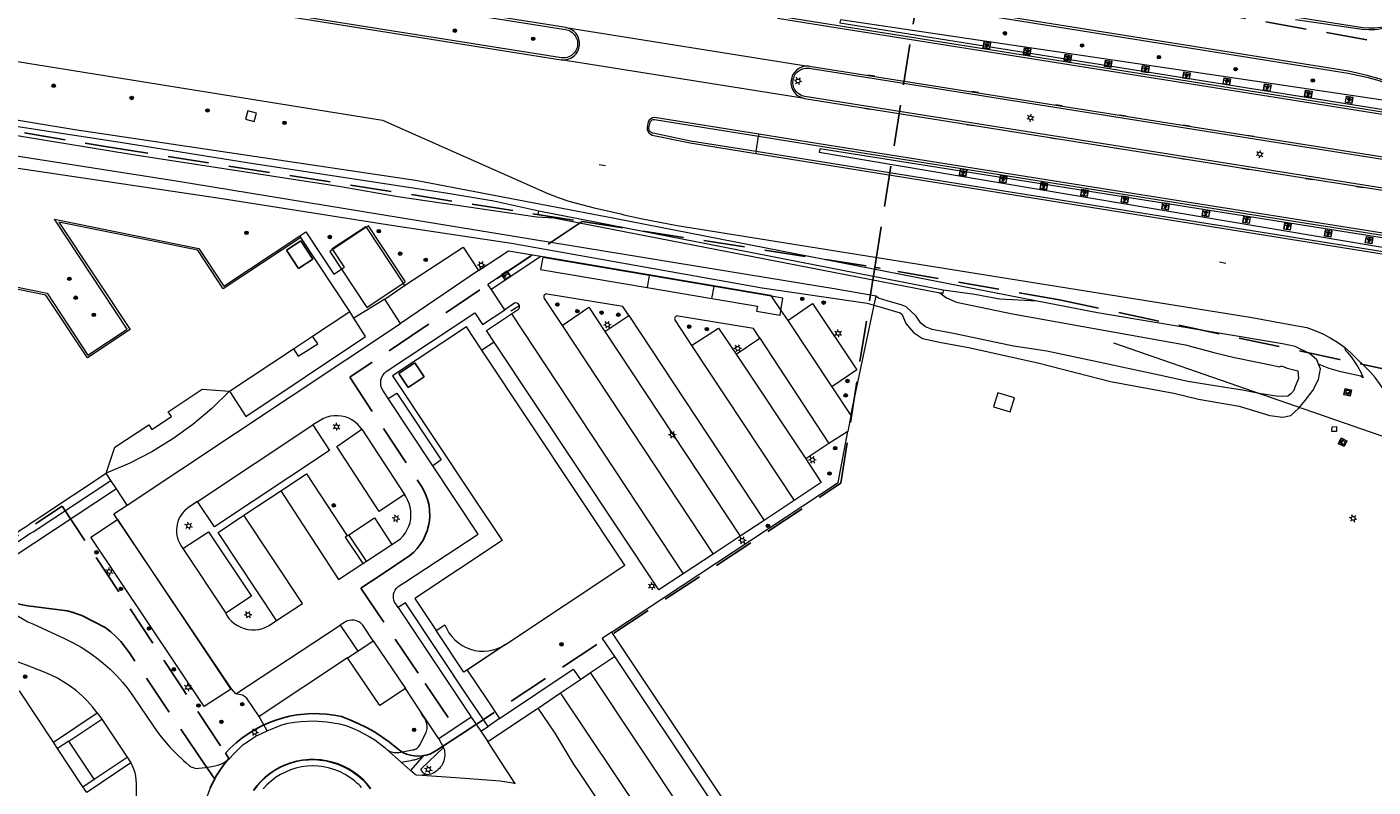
# Model space of a CAD drawing. Header units: metres. Extents: x 89872 to 94585, y 463299 to 469000.
# Tile 54 of 230: x 91299 to 91507, y 464412 to 464530. Entities that reach past the tile are written whole.
import ezdxf
from ezdxf.enums import TextEntityAlignment as Align

# ---------------------------------------------------------------- set-up
doc = ezdxf.new("R2010")
doc.units = ezdxf.units.M
doc.linetypes.add('HIDDEN', pattern=[9.525, 6.35, -3.175])
doc.layers.get('0').update_dxf_attribs({"linetype": 'CONTINUOUS'})
for name, color, linetype, lineweight in [('B-WE-BV-GELEIDECONSTRUCTIE-G', 251, 'CONTINUOUS', 13), ('B-WE-GK-BESCHOEIING-G', 251, 'CONTINUOUS', 13), ('B-WE-GR-BEPLANTING_CULTUUR-G', 251, 'CONTINUOUS', 13), ('B-WE-GR-BOOM-S', 251, 'CONTINUOUS', 13), ('B-WE-IE-MEUBILAIR_WEGMEUBILAIR_SLAGBOOM-S', 251, 'CONTINUOUS', 13), ('B-WE-IE-TERREINAFSCHEIDING-G', 251, 'CONTINUOUS', 13), ('B-WE-IE-TERREINAFSCHEIDING_KUNSTMATIG_HEKWERK-G', 251, 'CONTINUOUS', 13), ('B-WE-KL-ET_LS_OV_LICHTMAST-S', 251, 'CONTINUOUS', 13), ('B-WE-KL-ET_LS_SR_ARMATUUR-G', 251, 'CONTINUOUS', 13), ('B-WE-KW-KUNSTWERK_DUIKER-G', 251, 'CONTINUOUS', 13), ('B-WE-OG-TOPOGRAFIE_BEBOUWING-GV', 251, 'CONTINUOUS', 13), ('B-WE-OG-TOPOGRAFIE_BEBOUWING_LUIFEL-GV', 251, 'CONTINUOUS', 13), ('B-WE-OG-TOPOGRAFIE_HUISNUMMER-T25', 251, 'CONTINUOUS', 13), ('B-WE-OG-TOPOGRAFIE_STRAATNAAM-T18', 251, 'CONTINUOUS', 13), ('B-WE-OG-TOPOGRAFIE_WATER-GV', 251, 'CONTINUOUS', 13), ('B-WE-RI-HWA_GOOT_LIJNGOOT-G', 251, 'CONTINUOUS', 13), ('B-WE-VH-VERHARDING-GV', 251, 'CONTINUOUS', 13), ('B-WE-VW-MARKERING-G', 251, 'CONTINUOUS', 13), ('B_OVERBOUWLIJN_LIJN_1', 251, 'CONTINUOUS', 13), ('Percelen', 10, 'HIDDEN', 25), ('Q_VERKEERSREGELINSTALLATIEKAST', 251, 'CONTINUOUS', 13)]:
    doc.layers.add(name, color=color, linetype=linetype, lineweight=lineweight)
doc.styles.get("Standard").update_dxf_attribs({"font": 'isocp.shx'})

# ---------------------------------------------------------------- blocks, each defined once
blk = doc.blocks.new('Q_BOOM')
for radius in [0.27, 0.18, 0.09]:
    blk.add_circle((0, 0), radius)
blk = doc.blocks.new('Q_LICHTPUNT')
for points in [[(-0.5, 0.5), (0.5, 0.5), (0.5, -0.5), (-0.5, -0.5)], [(-0.46, 0.46), (0.46, 0.46), (0.46, -0.46), (-0.46, -0.46)], [(-0.12, 0.08), (-0.08, 0.05), (-0.26, -0.23), (-0.3, -0.2)], [(-0.03, 0.03), (0.02, 0.03), (0.02, -0.3), (-0.03, -0.3)], [(0.08, 0.05), (0.12, 0.08), (0.29, -0.21), (0.25, -0.24)]]:
    blk.add_lwpolyline(points, close=True)
blk.add_circle((0, 0.21), 0.103)
blk = doc.blocks.new('Q_SLAGBOOM')
blk.add_lwpolyline([(-0.5, 0.5), (0.5, 0.5), (0.5, -0.5), (-0.5, -0.5)], close=True)
blk.add_lwpolyline([(-0.44, 0.46), (0.44, 0.46, -0.414214), (0.46, 0.44), (0.46, -0.44, -0.414214), (0.44, -0.46), (-0.44, -0.46, -0.414214), (-0.46, -0.44), (-0.46, 0.44), (-0.46, 0.44), (-0.46, 0.45), (-0.46, 0.45), (-0.46, 0.45), (-0.46, 0.45), (-0.46, 0.45), (-0.46, 0.45), (-0.46, 0.46), (-0.46, 0.46), (-0.46, 0.46), (-0.45, 0.46), (-0.45, 0.46), (-0.45, 0.46), (-0.45, 0.46), (-0.45, 0.46), (-0.45, 0.46), (-0.44, 0.46), (-0.44, 0.46)], format="xyb")
for points in [[(-0.29, 0.04), (-0.38, 0.04), (-0.38, 0.1)], [(-0.38, 0.1), (-0.29, 0.1)], [(-0.29, 0.1), (-0.29, 0.2)], [(-0.29, 0.2), (-0.23, 0.2), (-0.23, 0.1)], [(-0.23, 0.04), (-0.23, -0.2), (-0.29, -0.2), (-0.29, 0.04)], [(-0.23, 0.1), (0.37, 0.1), (0.37, 0.04), (-0.23, 0.04)]]:
    blk.add_lwpolyline(points)
blk = doc.blocks.new('Q_LICHTMAST')
for points in [[(-0.26, 0.15), (-0.52, 0.3)], [(0, 0.3), (0, 0.6)], [(0.26, 0.15), (0.52, 0.3)], [(-0.26, -0.15), (-0.52, -0.3)], [(0, -0.3), (0, -0.6)], [(0.26, -0.15), (0.52, -0.3)]]:
    blk.add_lwpolyline(points)
blk.add_circle((0, 0), 0.3)
blk = doc.blocks.new('Q_VERKEERSREGELINSTALLATIEKAST')
for points in [[(-0.5, 0.5), (0.5, 0.5), (0.5, -0.5), (-0.5, -0.5)], [(-0.26, 0.26), (0.25, 0.26), (0.25, 0.19), (-0.26, 0.19)], [(-0.26, 0.11), (0.25, 0.11), (0.25, -0.33), (-0.26, -0.33)]]:
    blk.add_lwpolyline(points, close=True)
blk.add_lwpolyline([(-0.44, 0.46), (0.44, 0.46, -0.414214), (0.46, 0.44), (0.46, -0.44, -0.414214), (0.44, -0.46), (-0.44, -0.46, -0.414214), (-0.46, -0.44), (-0.46, 0.44), (-0.46, 0.44), (-0.46, 0.45), (-0.46, 0.45), (-0.46, 0.45), (-0.46, 0.45), (-0.46, 0.45), (-0.46, 0.45), (-0.46, 0.46), (-0.46, 0.46), (-0.46, 0.46), (-0.45, 0.46), (-0.45, 0.46), (-0.45, 0.46), (-0.45, 0.46), (-0.45, 0.46), (-0.45, 0.46), (-0.44, 0.46), (-0.44, 0.46)], format="xyb")
blk.add_circle((-0.18, -0.03), 0.0354)

msp = doc.modelspace()

# ---------------------------------------------------------------- linework, layer by layer
at = {"layer": 'B-WE-BV-GELEIDECONSTRUCTIE-G'}
msp.add_line((91353.88, 464487.5), (91349.12, 464484.56), dxfattribs=at)
at = {"layer": 'B-WE-GK-BESCHOEIING-G'}
msp.add_line((91451.03, 464485.27), (91477.79, 464480.43), dxfattribs=at)
for points in [[(91429.94, 464487.98), (91423.72, 464489.08), (91379.58, 464496.29), (91321.3, 464505.81), (91281.31, 464512.06), (91280.99, 464511.96), (91262.26, 464499.42), (91261.97, 464498.85)], [(91439.77, 464488.49), (91440.81, 464487.74), (91442.36, 464487.04), (91451.03, 464485.27)]]:
    msp.add_lwpolyline(points, dxfattribs=at)
at = {"layer": 'B-WE-GR-BEPLANTING_CULTUUR-G'}
for p, q in [((91425.98, 464469.53), (91429.62, 464486.57)), ((91335.68, 464420.71), (91334.43, 464422.94))]:
    msp.add_line(p, q, dxfattribs=at)
for points in [[(91388.95, 464435.96), (91424.02, 464459.16), (91425.53, 464467.06)], [(91388.95, 464435.96), (91387.53, 464435.02), (91389.41, 464432.2)], [(91388.95, 464435.96), (91434.99, 464366.96), (91450.42, 464355.63)]]:
    msp.add_lwpolyline(points, dxfattribs=at)
at = {"layer": 'B-WE-IE-TERREINAFSCHEIDING-G'}
for p, q in [((91411.77, 464513.04), (91411.73, 464512.75)), ((91411.36, 464510.35), (91411.32, 464510.06)), ((91440.3, 464488.91), (91377.71, 464501.12)), ((91350.97, 464498.71), (91351.01, 464498.66)), ((91351.01, 464498.66), (91356.73, 464489.98)), ((91340.72, 464497.32), (91340.9, 464497.05)), ((91349.12, 464484.56), (91348.46, 464485.63)), ((91339.77, 464479.85), (91342.71, 464481.81)), ((91348.07, 464450.91), (91348.32, 464451.07)), ((91368.75, 464420.67), (91369.86, 464421.39))]:
    msp.add_line(p, q, dxfattribs=at)
for points in [[(91421.91, 464542.71), (91505.23, 464529.57), (91506.16, 464529.49), (91507.09, 464529.52), (91507.51, 464529.55), (91507.94, 464529.61), (91508.36, 464529.68)], [(91513.18, 464515.66), (91422.74, 464530.01), (91414.7, 464531.32)], [(91424.38, 464530.77), (91424.3, 464530.32), (91424.29, 464530.26), (91513.25, 464516.1)], [(91380.06, 464500.13), (91377.61, 464500.61), (91377.71, 464501.12)], [(91295.33, 464468.72), (91279.3, 464492.97), (91301.65, 464488.45), (91307.96, 464478.86), (91314.03, 464482.89), (91302.78, 464499.92)], [(91302.78, 464499.92), (91325.13, 464495.37), (91328.98, 464489.54), (91340.72, 464497.32)], [(91340.72, 464497.32), (91341.65, 464497.93), (91346.01, 464491.38), (91347.18, 464492.17)], [(91345.83, 464495.23), (91345.82, 464495.24), (91345.76, 464495.34), (91350.93, 464498.78), (91350.97, 464498.71)], [(91347.18, 464492.17), (91347.54, 464492.41), (91347.63, 464492.47), (91345.83, 464495.23)], [(91356.73, 464489.98), (91356.74, 464489.97), (91356.96, 464489.63)], [(91440.3, 464488.91), (91440.24, 464488.39), (91439.77, 464488.49)], [(91339.77, 464479.85), (91340.51, 464478.72), (91343.51, 464480.63), (91342.71, 464481.81)], [(91371.65, 464422.6), (91383.01, 464430.26), (91384.15, 464428.65)], [(91350.26, 464411.96), (91350.06, 464412.18), (91349.85, 464412.39), (91349.63, 464412.59), (91349.41, 464412.79), (91349.18, 464412.98), (91348.48, 464413.51), (91347.74, 464413.97), (91346.96, 464414.36), (91346.15, 464414.69), (91345.32, 464414.95), (91344.47, 464415.13), (91343.6, 464415.24), (91342.73, 464415.28), (91341.86, 464415.24), (91340.99, 464415.12), (91340.14, 464414.93), (91339.31, 464414.67), (91338.5, 464414.34), (91337.73, 464413.94), (91336.99, 464413.48), (91336.29, 464412.95), (91335.65, 464412.37), (91335.05, 464411.73)]]:
    msp.add_lwpolyline(points, dxfattribs=at)
at = {"layer": 'B-WE-IE-TERREINAFSCHEIDING_KUNSTMATIG_HEKWERK-G'}
for p, q in [((91429.62, 464486.57), (91429.94, 464487.98)), ((91373.41, 464485.7), (91374.73, 464486.55))]:
    msp.add_line(p, q, dxfattribs=at)
msp.add_lwpolyline([(91501.15, 464467.79), (91501.16, 464467.05), (91500.43, 464467.02), (91500.47, 464467.76), (91501.15, 464467.79)], dxfattribs=at)
at = {"layer": 'B-WE-KW-KUNSTWERK_DUIKER-G'}
msp.add_line((91466.63, 464480.77), (91548.85, 464452.24), dxfattribs=at)
at = {"layer": 'B-WE-OG-TOPOGRAFIE_BEBOUWING-GV'}
for p, q in [((91348.46, 464485.63), (91340.9, 464497.05)), ((91342.71, 464481.81), (91348.46, 464485.63)), ((91329.84, 464473.26), (91339.77, 464479.85)), ((91355.09, 464475.66), (91367.45, 464457.05)), ((91302.63, 464418.94), (91297.34, 464426.93)), ((91303.27, 464417.98), (91302.63, 464418.94)), ((91307.18, 464412.06), (91303.27, 464417.98)), ((91307.76, 464411.18), (91307.18, 464412.06))]:
    msp.add_line(p, q, dxfattribs=at)
for points in [[(91340.9, 464497.05), (91328.89, 464489.1), (91324.94, 464495.08), (91303.47, 464499.45), (91314.47, 464482.8), (91307.87, 464478.42), (91301.46, 464488.16), (91279.99, 464492.5), (91295.6, 464468.9)], [(91368.91, 464479.63), (91366.52, 464483.23), (91355.09, 464475.66)], [(91372.58, 464434.08), (91391.03, 464446.33), (91368.91, 464479.63)], [(91310.79, 464460.61), (91312.13, 464464.59), (91317.38, 464468.08), (91317.86, 464467.36), (91320.86, 464469.37), (91320.39, 464470.09), (91325.62, 464473.6), (91329.84, 464473.26)], [(91292.07, 464448.18), (91292.13, 464448.22), (91297.78, 464451.97), (91298.27, 464452.3), (91298.75, 464452.62), (91299.24, 464452.94), (91299.72, 464453.26), (91300.69, 464453.91), (91310.79, 464460.61)], [(91367.45, 464457.05), (91372.03, 464450.16), (91358.54, 464441.19)], [(91358.54, 464441.19), (91361.83, 464436.24), (91363.18, 464437.14), (91363.47, 464436.49), (91363.82, 464435.87), (91364.25, 464435.31), (91364.73, 464434.79), (91365.27, 464434.33), (91365.86, 464433.93), (91366.48, 464433.6), (91367.14, 464433.35), (91367.83, 464433.16), (91368.53, 464433.06), (91369.24, 464433.04), (91369.94, 464433.09), (91370.64, 464433.23), (91371.32, 464433.44), (91371.96, 464433.72), (91372.58, 464434.08)]]:
    msp.add_lwpolyline(points, dxfattribs=at)
at = {"layer": 'B-WE-OG-TOPOGRAFIE_BEBOUWING_LUIFEL-GV'}
for p, q in [((91351.01, 464498.66), (91345.83, 464495.23)), ((91356.73, 464489.98), (91357.1, 464490.22)), ((91394.82, 464491.18), (91394.5, 464489.3)), ((91404.83, 464489.49), (91394.82, 464491.18)), ((91394.5, 464489.3), (91404.51, 464487.61)), ((91404.51, 464487.61), (91404.83, 464489.49)), ((91413.69, 464487.99), (91404.83, 464489.49))]:
    msp.add_line(p, q, dxfattribs=at)
for points in [[(91357.1, 464490.22), (91351.36, 464498.89), (91351.01, 464498.66)], [(91345.83, 464495.23), (91345.36, 464494.92), (91347.18, 464492.17)], [(91394.82, 464491.18), (91378.32, 464493.97), (91378, 464492.1), (91394.5, 464489.3)], [(91347.18, 464492.17), (91351.1, 464486.25), (91356.73, 464489.98)], [(91404.51, 464487.61), (91411.54, 464486.42), (91411.42, 464485.67), (91415.06, 464485.06), (91415.18, 464485.78)], [(91415.18, 464485.78), (91415.5, 464487.69), (91413.69, 464487.99)]]:
    msp.add_lwpolyline(points, dxfattribs=at)
at = {"layer": 'B-WE-OG-TOPOGRAFIE_STRAATNAAM-T18'}
for p, q in [((91387.05, 464508.38), (91388.04, 464508.2)), ((91483.05, 464493.3), (91484.03, 464493.11))]:
    msp.add_line(p, q, dxfattribs=at)
at = {"layer": 'B-WE-OG-TOPOGRAFIE_WATER-GV'}
msp.add_line((91380.06, 464500.13), (91439.77, 464488.49), dxfattribs=at)
for points in [[(91258.41, 464498.12), (91250.9, 464509.5), (91248.68, 464512.46), (91245.84, 464515.76), (91244.75, 464517.87), (91245.08, 464520.4), (91245.5, 464520.95), (91248.51, 464520.79), (91314.57, 464509.95)], [(91377.71, 464501.12), (91370.78, 464502.68), (91363.34, 464503.9), (91332.88, 464508.59), (91312.95, 464511.78), (91296.78, 464514.25), (91280.32, 464517.06), (91261.13, 464519.97), (91250.05, 464521.91)], [(91282.46, 464463.22), (91284.64, 464463.6), (91284.66, 464465.39), (91284.4, 464466.01), (91282.56, 464469.4), (91279.94, 464473.87), (91272.78, 464484.74), (91267.43, 464492.67), (91263.47, 464497.92), (91263.34, 464498.35), (91263.32, 464498.69), (91263.41, 464498.9), (91263.66, 464499.18), (91269.5, 464502.7), (91280.9, 464509.84), (91281.71, 464509.95), (91282.49, 464509.98), (91328.72, 464503.12), (91355.24, 464498.92), (91373.48, 464496.2), (91412.26, 464489.26), (91428.55, 464486.88), (91429.62, 464486.57)], [(91314.57, 464509.95), (91347.11, 464504.95), (91355.91, 464503.41), (91377.39, 464500.25), (91380.06, 464500.13)], [(91451.15, 464480.27), (91441.91, 464482.2), (91438.6, 464482.85), (91437.54, 464483.25), (91436.82, 464483.79), (91436.11, 464484.88), (91435.39, 464485.54), (91434.55, 464486.31), (91433.92, 464486.58), (91431.62, 464487.26), (91430.28, 464487.65), (91429.94, 464487.98)], [(91454.82, 464487.23), (91448.98, 464487.5), (91445.2, 464488.25), (91440.3, 464488.91)], [(91429.62, 464486.57), (91433.62, 464485.42), (91433.92, 464485.13), (91434.53, 464483.75), (91435.69, 464482.35), (91437.07, 464481.45), (91439.98, 464480.79), (91444.28, 464480.03), (91455.15, 464477.63), (91466.19, 464474.78), (91476, 464472.99), (91479.79, 464472.04), (91486.08, 464470.95), (91490.84, 464469.5), (91492.84, 464469.28), (91494.09, 464469.53), (91495.29, 464470.6), (91496.02, 464471.53), (91496.28, 464471.86), (91497.46, 464473.36), (91498.35, 464475.08), (91498.66, 464476.73), (91498.36, 464477.46)], [(91498.36, 464477.46), (91498.1, 464478.11), (91496.97, 464479.1), (91494.74, 464480.17), (91492.78, 464480.61), (91464.18, 464485.43), (91454.82, 464487.23)], [(91477.79, 464480.43), (91482.15, 464479.27), (91485.35, 464478.48), (91488.92, 464477.76), (91491.18, 464477.28), (91492.32, 464477.04), (91492.64, 464477.18), (91493.5, 464476.83), (91495.16, 464476.43), (91495.27, 464475.24), (91494.66, 464473.76), (91494.52, 464473.41), (91494.1, 464472.88), (91493.61, 464472.52), (91492.14, 464472.44), (91489.19, 464472.94), (91486.62, 464473.45), (91482.63, 464474.07), (91478.12, 464474.8), (91473.7, 464475.74), (91470.08, 464476.55), (91463.87, 464477.89), (91456.35, 464479.48), (91451.15, 464480.27)]]:
    msp.add_lwpolyline(points, dxfattribs=at)
at = {"layer": 'B-WE-RI-HWA_GOOT_LIJNGOOT-G'}
for p, q in [((91429.7, 464522.02), (91428.65, 464522.18)), ((91445.76, 464519.49), (91444.71, 464519.64)), ((91427.85, 464517.13), (91428.87, 464516.94)), ((91458.72, 464517.42), (91457.69, 464517.57)), ((91443.9, 464514.56), (91444.93, 464514.38)), ((91468.58, 464515.85), (91467.55, 464516.01)), ((91456.87, 464512.49), (91457.9, 464512.32)), ((91478.47, 464514.28), (91477.44, 464514.44)), ((91488.34, 464512.69), (91487.31, 464512.86)), ((91466.74, 464510.93), (91467.77, 464510.77)), ((91476.63, 464509.38), (91477.64, 464509.19)), ((91506.1, 464509.88), (91505.06, 464510.02)), ((91486.51, 464507.77), (91487.56, 464507.61)), ((91496.33, 464506.21), (91497.37, 464506.05)), ((91504.24, 464504.97), (91505.29, 464504.82))]:
    msp.add_line(p, q, dxfattribs=at)
at = {"layer": 'B-WE-VH-VERHARDING-GV'}
for p, q in [((91298.52, 464537.74), (91381.17, 464524.57)), ((91381.89, 464529.54), (91419.41, 464523.58)), ((91418.82, 464518.59), (91381.17, 464524.57)), ((91419.89, 464523.5), (91419.41, 464523.58)), ((91411.36, 464510.35), (91411.73, 464512.75)), ((91510.29, 464494.51), (91411.36, 464510.35)), ((91376.75, 464494.38), (91369.84, 464489.81)), ((91370.34, 464489.06), (91378.04, 464494.16)), ((91376.75, 464494.38), (91378.04, 464494.16)), ((91353.88, 464487.5), (91356.96, 464489.63)), ((91370.34, 464489.06), (91369.84, 464489.81)), ((91356.31, 464483.74), (91353.88, 464487.5)), ((91372.45, 464485.87), (91370.34, 464489.06)), ((91413.69, 464487.99), (91415.18, 464485.78)), ((91415.18, 464485.78), (91416.23, 464484.22)), ((91314.02, 464455.63), (91356.31, 464483.74)), ((91387.93, 464482.53), (91391.64, 464484.97)), ((91408.26, 464479.03), (91411.94, 464481.5)), ((91370.81, 464480.89), (91368.91, 464479.63)), ((91423.04, 464473.97), (91425.98, 464469.53)), ((91361.33, 464461.72), (91354.42, 464472.16)), ((91425.98, 464469.53), (91425.53, 464467.06)), ((91324.89, 464456.22), (91342.74, 464468.06)), ((91350.36, 464467.38), (91356.93, 464457.28)), ((91425.53, 464467.06), (91422.62, 464465.16)), ((91422.62, 464465.16), (91419.03, 464462.81)), ((91311.52, 464459.47), (91310.79, 464460.61)), ((91312.36, 464458.16), (91311.52, 464459.47)), ((91314.02, 464455.63), (91312.36, 464458.16)), ((91332.08, 464454.07), (91337.8, 464457.86)), ((91417.22, 464456.35), (91412.57, 464453.28)), ((91308.39, 464450.69), (91312.51, 464453.43)), ((91312.51, 464453.43), (91312.52, 464453.44)), ((91330.17, 464427.22), (91312.52, 464453.44)), ((91341.13, 464440.43), (91332.08, 464454.07)), ((91412.57, 464453.28), (91408.87, 464450.83)), ((91351.04, 464446.97), (91348.32, 464451.07)), ((91408.87, 464450.83), (91404.7, 464448.08)), ((91322.66, 464448.94), (91329.28, 464438.91)), ((91351.04, 464446.97), (91354.97, 464449.56)), ((91404.7, 464448.08), (91400.07, 464445.02)), ((91350.47, 464446.59), (91351.04, 464446.97)), ((91337.13, 464437.78), (91341.13, 464440.43)), ((91330.82, 464426.44), (91346.97, 464437.05)), ((91346.97, 464437.05), (91349.7, 464433.03)), ((91349.7, 464433.03), (91352.11, 464434.66)), ((91352.11, 464434.66), (91357.09, 464427.26)), ((91348.11, 464431.99), (91334.43, 464422.94)), ((91348.11, 464431.99), (91349.7, 464433.03)), ((91385.7, 464429.72), (91389.41, 464432.2)), ((91384.15, 464428.65), (91385.7, 464429.72)), ((91415.07, 464385.76), (91385.7, 464429.72)), ((91330.82, 464426.44), (91330.17, 464427.22)), ((91359.25, 464423.99), (91357.09, 464427.26)), ((91381.1, 464426.59), (91384.15, 464428.65)), ((91377.6, 464424.22), (91381.1, 464426.59)), ((91406.29, 464388.94), (91381.1, 464426.59)), ((91302.63, 464418.94), (91309.4, 464423.5)), ((91309.4, 464423.5), (91310.1, 464422.53)), ((91362.25, 464419.47), (91359.25, 464423.99)), ((91305.01, 464419.14), (91310.1, 464422.53)), ((91310.1, 464422.53), (91314, 464416.64)), ((91367.24, 464422.83), (91362.25, 464419.47)), ((91367.24, 464422.83), (91368.75, 464420.67)), ((91371.65, 464422.6), (91369.86, 464421.39)), ((91305.01, 464419.14), (91303.27, 464417.98)), ((91308.92, 464413.23), (91305.01, 464419.14)), ((91362.25, 464419.47), (91362.98, 464418.13)), ((91356.42, 464415.87), (91354.19, 464417.84)), ((91314.58, 464415.76), (91307.76, 464411.18)), ((91308.92, 464413.23), (91314, 464416.64)), ((91314, 464416.64), (91314.58, 464415.76)), ((91357.88, 464414.58), (91356.42, 464415.87)), ((91358.57, 464413.97), (91357.88, 464414.58)), ((91307.18, 464412.06), (91308.92, 464413.23)), ((91360.47, 464413.89), (91359.67, 464413.85))]:
    msp.add_line(p, q, dxfattribs=at)
for points in [[(91332.13, 464550.04), (91332.09, 464549.76), (91502.96, 464522.52), (91505.82, 464521.86), (91507.7, 464521.35), (91509.51, 464520.67), (91511.34, 464519.94), (91513.09, 464519.13), (91514.13, 464518.59)], [(91514.89, 464518.53), (91513.23, 464519.39), (91511.45, 464520.22), (91509.63, 464520.95), (91507.77, 464521.6), (91505.89, 464522.15), (91503.02, 464522.81), (91333.89, 464549.76)], [(91324.58, 464538.35), (91381.84, 464529.24), (91382.07, 464529.2), (91382.28, 464529.13), (91382.5, 464529.04), (91382.7, 464528.92), (91382.89, 464528.79), (91383.06, 464528.64), (91383.21, 464528.47), (91383.35, 464528.29), (91383.47, 464528.09), (91383.57, 464527.88), (91383.64, 464527.66), (91383.69, 464527.44), (91383.72, 464527.21), (91383.72, 464526.98), (91383.7, 464526.75), (91383.66, 464526.52), (91383.59, 464526.3), (91383.5, 464526.09), (91383.39, 464525.89), (91383.26, 464525.7), (91383.11, 464525.53), (91382.94, 464525.37), (91382.76, 464525.23), (91382.56, 464525.11), (91382.35, 464525.01), (91382.13, 464524.94), (91381.91, 464524.88), (91381.68, 464524.85), (91381.45, 464524.85), (91381.22, 464524.87), (91298.57, 464538.04)], [(91381.89, 464529.54), (91328.59, 464538.03), (91324.63, 464538.65)], [(91383.02, 464529.06), (91382.78, 464529.23), (91382.35, 464529.43), (91381.89, 464529.54)], [(91414.65, 464531.02), (91422.69, 464529.72), (91513.13, 464515.37)], [(91513.95, 464517.48), (91513.88, 464517.49), (91424.38, 464530.77)], [(91494.8, 464530.79), (91505.14, 464529.29), (91506.17, 464529.23), (91507.1, 464529.26), (91507.59, 464529.32), (91508.08, 464529.4), (91508.57, 464529.5), (91509.05, 464529.62), (91509.53, 464529.75)], [(91381.17, 464524.57), (91381.89, 464524.57), (91382.35, 464524.69), (91382.78, 464524.89), (91383.17, 464525.16), (91383.5, 464525.51), (91383.75, 464525.91), (91383.93, 464526.35), (91384.02, 464526.82), (91384.02, 464527.3), (91383.93, 464527.76), (91383.75, 464528.2), (91383.5, 464528.61), (91383.17, 464528.95), (91383.02, 464529.06)], [(91280.16, 464527.02), (91281.25, 464526.84), (91353.52, 464515.24)], [(91419.41, 464523.58), (91418.94, 464523.57), (91418.48, 464523.46), (91418.41, 464523.43), (91418.04, 464523.28), (91417.65, 464523.01), (91417.31, 464522.67), (91417.04, 464522.27), (91416.85, 464521.84), (91416.75, 464521.37), (91416.74, 464520.89), (91416.82, 464520.42), (91416.99, 464519.97), (91417.23, 464519.57), (91417.55, 464519.21), (91417.75, 464519.06), (91417.93, 464518.93), (91418.36, 464518.72), (91418.82, 464518.59)], [(91508.3, 464504.7), (91418.87, 464518.89), (91418.65, 464518.94), (91418.44, 464519.01), (91418.24, 464519.1), (91418.04, 464519.22), (91417.86, 464519.35), (91417.7, 464519.5), (91417.54, 464519.66), (91417.41, 464519.84), (91417.3, 464520.04), (91417.2, 464520.24), (91417.13, 464520.45), (91417.08, 464520.67), (91417.05, 464520.89), (91417.04, 464521.11), (91417.06, 464521.34), (91417.1, 464521.56), (91417.16, 464521.77), (91417.24, 464521.98), (91417.34, 464522.18), (91417.46, 464522.37), (91417.6, 464522.54), (91417.76, 464522.7), (91417.93, 464522.84), (91418.12, 464522.97), (91418.32, 464523.07), (91418.52, 464523.16), (91418.74, 464523.22), (91418.96, 464523.26), (91419.18, 464523.28), (91419.4, 464523.28), (91419.63, 464523.25), (91419.85, 464523.21), (91508.96, 464509.07)], [(91509.01, 464509.37), (91493.97, 464511.76), (91419.89, 464523.5)], [(91454.82, 464487.23), (91389.41, 464500), (91358.64, 464505.89), (91305.92, 464513.72), (91263.1, 464520.79)], [(91332.31, 464515.38), (91333.67, 464515), (91334.06, 464516.32), (91332.71, 464516.68), (91332.31, 464515.38)], [(91418.82, 464518.59), (91493.51, 464506.72), (91508.26, 464504.39)], [(91353.52, 464515.24), (91379.11, 464503.86), (91380.71, 464503.24), (91382.34, 464502.7), (91386.31, 464501.65), (91390.41, 464500.71), (91390.86, 464500.57), (91393.78, 464499.95), (91399.13, 464498.9), (91487.81, 464484.73), (91493.69, 464483.64), (91496.55, 464483.11), (91497.8, 464482.68), (91499.01, 464482.16), (91500.18, 464481.55), (91501.3, 464480.86), (91502.38, 464480.09)], [(91411.77, 464513.04), (91395.61, 464515.62), (91395.31, 464515.56), (91395.04, 464515.42), (91394.81, 464515.21), (91394.65, 464514.95), (91394.46, 464514.11), (91394.47, 464513.8), (91394.57, 464513.5), (91394.74, 464513.25), (91394.99, 464513.05), (91395.27, 464512.92), (91401.14, 464511.69), (91411.32, 464510.06)], [(91411.36, 464510.35), (91401.18, 464511.98), (91395.39, 464513.2), (91395.26, 464513.23), (91395.15, 464513.29), (91395.04, 464513.36), (91394.95, 464513.45), (91394.87, 464513.55), (91394.81, 464513.67), (91394.77, 464513.79), (91394.75, 464513.92), (91394.76, 464514.05), (91394.94, 464514.88), (91395, 464514.99), (91395.07, 464515.09), (91395.16, 464515.18), (91395.27, 464515.25), (91395.38, 464515.3), (91395.5, 464515.33), (91395.62, 464515.34), (91411.73, 464512.75)], [(91411.73, 464512.75), (91420.7, 464511.31), (91493.55, 464499.74), (91510.23, 464497.1)], [(91510.29, 464497.43), (91493.65, 464500.08), (91420.75, 464511.61), (91411.77, 464513.04)], [(91510.17, 464496.69), (91421.22, 464510.8), (91421.18, 464510.72), (91421.1, 464510.26), (91510.4, 464495.19)], [(91411.32, 464510.06), (91511.41, 464494.03), (91512.04, 464494.02), (91512.66, 464494.1), (91513.27, 464494.28), (91513.84, 464494.55), (91513.94, 464494.62)], [(91356.96, 464489.63), (91365.99, 464495.59), (91368.41, 464491.96)], [(91368.41, 464491.96), (91373.02, 464495.01), (91376.75, 464494.38)], [(91378.04, 464494.16), (91413.58, 464488.16), (91413.69, 464487.99)], [(91379.02, 464488.31), (91378.84, 464488.32), (91378.68, 464488.25), (91378.55, 464488.13), (91378.49, 464487.97), (91378.48, 464487.79), (91378.55, 464487.63), (91381.32, 464483.47)], [(91391.64, 464484.97), (91390.7, 464486.38), (91379.02, 464488.31)], [(91354.42, 464472.16), (91353.57, 464473.44), (91353.39, 464473.8), (91353.28, 464474.18), (91353.25, 464474.58), (91353.29, 464474.98), (91353.4, 464475.36), (91353.58, 464475.72), (91353.81, 464476.04), (91354.11, 464476.31), (91367.82, 464485.38), (91369.01, 464483.59), (91372.45, 464485.87)], [(91374.73, 464486.55), (91374.64, 464486.71), (91374.5, 464486.84), (91374.33, 464486.91), (91374.15, 464486.93), (91373.97, 464486.88), (91372.45, 464485.87)], [(91373.49, 464485.24), (91374.58, 464485.96), (91374.66, 464486.06), (91374.72, 464486.18), (91374.75, 464486.3), (91374.75, 464486.43), (91374.73, 464486.55)], [(91381.32, 464483.47), (91385.47, 464486.28), (91387.93, 464482.53)], [(91416.23, 464484.22), (91420.06, 464486.84), (91426.91, 464476.56), (91423.04, 464473.97)], [(91329.84, 464473.26), (91332.39, 464469.38), (91350.88, 464481.72), (91349.12, 464484.56)], [(91370.81, 464480.89), (91369.62, 464482.68), (91373.49, 464485.24)], [(91399.3, 464484.91), (91399.14, 464484.93), (91398.99, 464484.9), (91398.85, 464484.81), (91398.76, 464484.67), (91398.73, 464484.52), (91398.75, 464484.36), (91398.83, 464484.22), (91401.37, 464480.34)], [(91411.94, 464481.5), (91410.94, 464482.97), (91399.3, 464484.91)], [(91401.37, 464480.34), (91405.54, 464483.03), (91408.26, 464479.03)], [(91400.07, 464445.02), (91396.3, 464442.53), (91370.81, 464480.89)], [(91510.12, 464462.13), (91510.24, 464463.39), (91510.29, 464464.66), (91510.28, 464465.93), (91510.19, 464467.19), (91510.04, 464468.45), (91509.82, 464469.7), (91509.54, 464470.94), (91509.18, 464472.15), (91509.01, 464472.59), (91508.49, 464473.51), (91507.81, 464474.47), (91507.12, 464475.41), (91506.35, 464476.29), (91503.39, 464479.24), (91502.38, 464480.09)], [(91502.38, 464480.09), (91502.54, 464479.55), (91502.67, 464479.43), (91502.79, 464479.3), (91503.4, 464478.59), (91503.95, 464477.83), (91504.45, 464477.04), (91504.9, 464476.21), (91505.28, 464475.36)], [(91505.28, 464475.36), (91504.9, 464475.62), (91501.82, 464476.26), (91500, 464476.8), (91498.49, 464477.4), (91498.36, 464477.46)], [(91354.42, 464472.16), (91355.75, 464472.98), (91362.6, 464462.64), (91361.33, 464461.72)], [(91451.31, 464472.24), (91448.76, 464473.02), (91448.08, 464470.86)], [(91448.08, 464470.86), (91450.63, 464470.08), (91451.31, 464472.24)], [(91350.36, 464467.38), (91350.1, 464467.69), (91349.72, 464468.12), (91349.29, 464468.5), (91348.81, 464468.83), (91348.3, 464469.09), (91347.76, 464469.29), (91347.2, 464469.42), (91346.63, 464469.48), (91346.05, 464469.47), (91345.48, 464469.39), (91344.93, 464469.25), (91344.39, 464469.03), (91343.89, 464468.75), (91342.74, 464468.06)], [(91342.74, 464468.06), (91345.35, 464464.09), (91327.54, 464452.28), (91324.89, 464456.22)], [(91356.93, 464457.28), (91353.02, 464454.66), (91346.45, 464464.72), (91350.36, 464467.38)], [(91419.03, 464462.81), (91421.43, 464459.13), (91417.22, 464456.35)], [(91337.8, 464457.86), (91341.79, 464460.51), (91348.07, 464450.91)], [(91356.92, 464443.65), (91368.33, 464451.16), (91361.33, 464461.72)], [(91292.07, 464448.18), (91292.81, 464447.13), (91298.47, 464450.91), (91298.98, 464451.25), (91299.48, 464451.53), (91311.52, 464459.47)], [(91312.36, 464458.16), (91296.41, 464447.57), (91293.81, 464445.82), (91290.26, 464443.42)], [(91337.8, 464457.86), (91346.75, 464444.14), (91350.47, 464446.59)], [(91354.97, 464449.56), (91356.3, 464450.44), (91356.71, 464450.87), (91357.07, 464451.34), (91357.37, 464451.86), (91357.61, 464452.4), (91357.79, 464452.97), (91357.9, 464453.56), (91357.94, 464454.15), (91357.91, 464454.74), (91357.81, 464455.33), (91357.64, 464455.9), (91357.41, 464456.45), (91357.12, 464456.97), (91356.93, 464457.28)], [(91312.52, 464453.44), (91311.96, 464454.28), (91314.02, 464455.63)], [(91324.89, 464456.22), (91323.74, 464455.44), (91323.29, 464455.13), (91322.88, 464454.77), (91322.53, 464454.35), (91322.22, 464453.9), (91321.98, 464453.41), (91321.8, 464452.9), (91321.69, 464452.36), (91321.64, 464451.82), (91321.67, 464451.27), (91321.76, 464450.74), (91321.92, 464450.21), (91322.15, 464449.72), (91322.43, 464449.25), (91322.66, 464448.94)], [(91337.13, 464437.78), (91328.08, 464451.41), (91332.08, 464454.07)], [(91348.32, 464451.07), (91352.27, 464453.7), (91354.97, 464449.56)], [(91330.17, 464427.22), (91325.92, 464424.47), (91308.39, 464450.69)], [(91322.66, 464448.94), (91326.62, 464451.53), (91333.24, 464441.56), (91329.28, 464438.91)], [(91348.07, 464450.91), (91347.75, 464450.7), (91350.47, 464446.59)], [(91355.98, 464439.78), (91355.58, 464440.38), (91355.41, 464440.65), (91355.3, 464440.94), (91355.23, 464441.25), (91355.21, 464441.56), (91355.25, 464441.88), (91355.34, 464442.18), (91355.47, 464442.46), (91355.65, 464442.72), (91355.88, 464442.95), (91356.13, 464443.13), (91356.92, 464443.65)], [(91369.86, 464421.39), (91367.02, 464425.62), (91357.07, 464440.51), (91355.98, 464439.78)], [(91355.98, 464439.78), (91367.18, 464422.91), (91367.24, 464422.83)], [(91296.9, 464438.6), (91298.64, 464437.59), (91299.42, 464437.27), (91304.42, 464434.96), (91305.68, 464434.34), (91306.9, 464433.66), (91308.09, 464432.9), (91309.23, 464432.09), (91310.33, 464431.21), (91311.38, 464430.27), (91312.37, 464429.28), (91313.3, 464428.23), (91314.18, 464427.14), (91315, 464426), (91318.04, 464421.48), (91318.88, 464420.32), (91319.77, 464419.21), (91320.7, 464418.14), (91321.69, 464417.11), (91322.73, 464416.13), (91323.13, 464415.76)], [(91329.28, 464438.91), (91329.45, 464438.59), (91329.78, 464438.12), (91330.17, 464437.7), (91330.6, 464437.33), (91331.08, 464437.01), (91331.59, 464436.74), (91332.12, 464436.54), (91332.68, 464436.41), (91333.25, 464436.35), (91333.82, 464436.35), (91334.39, 464436.42), (91334.95, 464436.56), (91335.48, 464436.76), (91335.99, 464437.03), (91337.13, 464437.78)], [(91352.11, 464434.66), (91350.47, 464437.09), (91350.19, 464437.37), (91349.87, 464437.59), (91349.51, 464437.75), (91349.13, 464437.84), (91348.74, 464437.86), (91348.35, 464437.81), (91347.97, 464437.69), (91347.63, 464437.5), (91346.97, 464437.05)], [(91372.58, 464434.08), (91366.62, 464430.12), (91369.73, 464425.53), (91371.65, 464422.6)], [(91309.4, 464423.5), (91308.67, 464424.43), (91307.89, 464425.3), (91307.05, 464426.13), (91306.16, 464426.9), (91305.22, 464427.61), (91304.24, 464428.26), (91303.22, 464428.85), (91302.17, 464429.37), (91301.08, 464429.83), (91298.29, 464430.92), (91297.73, 464431.16), (91297.14, 464431.32), (91296.53, 464431.41), (91295.92, 464431.43), (91295.32, 464431.36), (91294.72, 464431.22), (91294.15, 464431.01), (91293.61, 464430.73), (91293.1, 464430.39)], [(91357.09, 464427.26), (91353.11, 464424.62), (91348.11, 464431.99)], [(91389.41, 464432.2), (91418.64, 464388.45), (91415.42, 464386.17), (91415.33, 464386.14), (91415.25, 464386.09), (91415.18, 464386.02), (91415.13, 464385.94), (91415.09, 464385.85), (91415.07, 464385.76)], [(91334.43, 464422.94), (91332.48, 464425.81), (91331.86, 464426.25), (91330.82, 464426.44)], [(91354.19, 464417.84), (91354.31, 464417.75), (91354.5, 464417.63), (91354.7, 464417.53), (91354.91, 464417.45), (91355.13, 464417.39), (91355.35, 464417.35), (91355.51, 464417.34), (91355.66, 464417.34), (91355.82, 464417.35), (91355.98, 464417.36), (91356.13, 464417.37), (91358.2, 464417.75), (91358.38, 464417.79), (91358.56, 464417.86), (91358.73, 464417.94), (91358.88, 464418.05), (91359.03, 464418.17), (91359.16, 464418.3), (91359.28, 464418.45), (91359.37, 464418.61), (91360.25, 464420.41), (91360.33, 464420.61), (91360.38, 464420.82), (91360.42, 464421.03), (91360.44, 464421.24), (91360.44, 464421.46), (91360.41, 464421.67), (91360.37, 464421.88), (91360.31, 464422.08), (91360.23, 464422.28), (91360.12, 464422.47), (91360.01, 464422.65), (91359.64, 464423.22), (91359.25, 464423.99)], [(91369.82, 464419.04), (91377.37, 464424.06), (91377.6, 464424.22)], [(91406.29, 464388.94), (91402.58, 464386.44), (91384.14, 464414.09), (91383.02, 464415.71), (91380.25, 464420.34), (91377.6, 464424.22)], [(91335.68, 464420.71), (91337.95, 464421.65), (91338.92, 464421.89), (91339.93, 464422.07), (91340.91, 464422.17), (91342.92, 464422.27), (91344.92, 464422.11), (91346.9, 464421.8), (91347.87, 464421.53), (91348.78, 464421.19), (91349.72, 464420.77), (91351.49, 464419.84), (91352.34, 464419.3), (91353.95, 464418.06), (91354.13, 464417.89), (91354.19, 464417.84)], [(91329.35, 464416), (91329.85, 464416.45), (91330.54, 464417.18), (91331.27, 464417.9), (91331.97, 464418.59), (91332.63, 464419.03), (91333.85, 464419.86), (91335.68, 464420.71)], [(91368.75, 464420.67), (91369.17, 464420.02), (91369.82, 464419.04)], [(91374.07, 464412.58), (91372.48, 464415.01), (91369.82, 464419.04)], [(91356.42, 464415.87), (91357.92, 464416.14), (91358.11, 464416.17), (91358.29, 464416.21), (91358.48, 464416.25), (91358.66, 464416.29), (91358.84, 464416.34), (91359.07, 464416.42), (91359.3, 464416.53), (91359.51, 464416.64), (91359.72, 464416.78), (91359.91, 464416.94), (91357.88, 464414.58)], [(91360.47, 464413.89), (91360.32, 464413.93), (91360.17, 464413.99), (91360.03, 464414.07), (91359.9, 464414.16), (91359.78, 464414.28), (91359.68, 464414.4), (91359.6, 464414.54), (91359.54, 464414.69), (91359.5, 464414.85), (91362.98, 464418.13)], [(91362.98, 464418.13), (91363.04, 464417.97), (91363.11, 464417.71), (91363.15, 464417.44), (91363.17, 464417.17), (91363.17, 464416.89), (91363.15, 464416.62), (91363.1, 464416.35), (91363.03, 464416.09), (91362.94, 464415.83), (91362.82, 464415.58), (91362.69, 464415.34), (91362.53, 464415.12), (91362.36, 464414.91), (91362.17, 464414.71), (91361.96, 464414.53), (91361.74, 464414.38), (91361.5, 464414.24), (91361.26, 464414.12), (91361, 464414.02), (91360.74, 464413.94), (91360.47, 464413.89)], [(91315.63, 464401.64), (91315.48, 464402.39), (91315.39, 464403.15), (91315.37, 464403.92), (91315.42, 464404.68), (91315.54, 464405.44), (91315.45, 464412.58), (91315.44, 464413.14), (91315.37, 464413.69), (91315.25, 464414.24), (91315.08, 464414.77), (91314.85, 464415.28), (91314.58, 464415.76)], [(91323.13, 464415.76), (91323.68, 464415.3), (91323.94, 464415.14), (91324.23, 464415.02), (91324.52, 464414.94), (91324.83, 464414.9), (91325.14, 464414.92), (91326.15, 464415.02), (91327.15, 464415.18), (91327.61, 464415.28), (91328.06, 464415.41), (91328.51, 464415.57), (91328.93, 464415.77), (91329.35, 464416)], [(91325.98, 464401.71), (91325.78, 464402.79), (91325.64, 464403.87), (91325.58, 464404.97), (91325.59, 464406.06), (91325.67, 464407.15), (91325.83, 464408.24), (91326.05, 464409.31), (91326.35, 464410.36), (91326.72, 464411.39), (91327.15, 464412.4), (91327.65, 464413.37), (91328.21, 464414.31), (91328.84, 464415.21), (91329.35, 464416)], [(91351.73, 464411.8), (91351.15, 464412.51), (91350.52, 464413.17), (91349.83, 464413.78), (91349.09, 464414.33), (91348.32, 464414.81), (91347.5, 464415.24), (91346.66, 464415.59), (91345.78, 464415.87), (91344.89, 464416.08), (91343.98, 464416.22), (91343.07, 464416.28), (91342.15, 464416.27), (91341.24, 464416.18), (91340.33, 464416.01), (91339.45, 464415.77), (91338.58, 464415.46), (91337.75, 464415.08), (91336.95, 464414.64), (91336.18, 464414.13), (91335.47, 464413.55), (91334.8, 464412.93), (91334.19, 464412.24), (91333.63, 464411.51)], [(91358.57, 464413.97), (91358.72, 464413.91), (91359.67, 464413.85)], [(91359.67, 464413.85), (91366.29, 464413.38), (91371.73, 464412.98), (91373.72, 464412.68), (91374.07, 464412.58)]]:
    msp.add_lwpolyline(points, dxfattribs=at)
at = {"layer": 'B-WE-VW-MARKERING-G'}
for p, q in [((91368.41, 464491.96), (91356.31, 464483.74)), ((91373.49, 464485.24), (91400.07, 464445.02)), ((91381.32, 464483.47), (91404.7, 464448.08)), ((91391.64, 464484.97), (91412.57, 464453.28)), ((91416.23, 464484.22), (91423.04, 464473.97)), ((91387.93, 464482.53), (91408.87, 464450.83)), ((91411.94, 464481.5), (91422.62, 464465.16)), ((91401.37, 464480.34), (91417.22, 464456.35)), ((91408.26, 464479.03), (91419.03, 464462.81)), ((91312.51, 464453.44), (91312.51, 464453.43)), ((91312.51, 464453.43), (91330, 464427.19))]:
    msp.add_line(p, q, dxfattribs=at)
at = {"layer": 'B_OVERBOUWLIJN_LIJN_1'}
for points in [[(91329.84, 464473.26), (91327.12, 464470.59), (91324.2, 464468.13), (91321.11, 464465.9), (91317.86, 464463.9), (91314.46, 464462.16), (91310.79, 464460.61)], [(91372.58, 464434.08), (91366.12, 464429.79), (91361.83, 464436.24)]]:
    msp.add_lwpolyline(points, dxfattribs=at)
at = {"layer": 'Percelen'}
for p, q in [((91429.71, 464492.44), (91437.18, 464539.78)), ((91384.44, 464499.54), (91429.71, 464492.44))]:
    msp.add_line(p, q, dxfattribs=at)
for points in [[(91437.18, 464539.78), (91452.68, 464537.05), (91527.9, 464523.77), (91552.96, 464519.29), (91557.83, 464518.43), (91733.35, 464487.61), (91737.95, 464488.75), (91740.57, 464491.69), (91744.11, 464504.71), (91746.85, 464515.23)], [(91241.82, 464522.92), (91310.95, 464511.08), (91384.44, 464499.54)], [(91241.82, 464522.92), (91291.93, 464447.49), (91303.97, 464455.48), (91329.22, 464417.26)], [(91384.44, 464499.54), (91359.85, 464483.07), (91348.46, 464475.46), (91359.6, 464458.5), (91359.99, 464457.81), (91360.31, 464457.09), (91360.56, 464456.34), (91360.73, 464455.57), (91360.83, 464454.79), (91360.85, 464454), (91360.79, 464453.21), (91360.65, 464452.43), (91360.44, 464451.67), (91360.16, 464450.93), (91359.81, 464450.23), (91359.38, 464449.56), (91358.9, 464448.93), (91358.36, 464448.36), (91357.76, 464447.84), (91353.48, 464444.98), (91350.19, 464442.82), (91360.12, 464428.02), (91365.49, 464420.06)], [(91342.77, 464493.73), (91340.9, 464496.57), (91338.68, 464495.1), (91340.56, 464492.27), (91342.77, 464493.73)], [(91365.49, 464420.06), (91424.45, 464459.03), (91429.71, 464492.44)], [(91501.61, 464478.19), (91458.29, 464487.4), (91430.53, 464492.31), (91429.71, 464492.44)], [(91360, 464475.5), (91358.56, 464477.66), (91356.07, 464476.01), (91357.51, 464473.84), (91360, 464475.5)], [(91583.23, 464460.78), (91576.23, 464462.28), (91501.61, 464478.19)], [(91327.57, 464413.24), (91325.88, 464415.73), (91314.37, 464432.77), (91313.74, 464433.67), (91313.04, 464434.52), (91312.29, 464435.31), (91311.48, 464436.05), (91310.62, 464436.73), (91307.01, 464438.54), (91306.26, 464438.83), (91305.5, 464439.08), (91304.72, 464439.27), (91303.93, 464439.41), (91303.13, 464439.49), (91298.67, 464440.05), (91297.55, 464440.25), (91296.45, 464440.52), (91295.37, 464440.88), (91294.31, 464441.3), (91293.29, 464441.8), (91292.31, 464442.38), (91288.38, 464445.39), (91284.55, 464448.34)], [(91329.22, 464417.26), (91330.03, 464418.09), (91330.88, 464418.88), (91331.79, 464419.6), (91332.74, 464420.27), (91333.72, 464420.88), (91334.75, 464421.43), (91335.8, 464421.91), (91336.88, 464422.33), (91337.99, 464422.68), (91339.12, 464422.96), (91340.26, 464423.17), (91341.41, 464423.31), (91342.57, 464423.38), (91343.73, 464423.37), (91344.89, 464423.3), (91346.04, 464423.15), (91347.18, 464422.93), (91348.5, 464422.43), (91349.79, 464421.87), (91351.04, 464421.24), (91352.27, 464420.54), (91353.45, 464419.79), (91354.6, 464418.97), (91355.69, 464418.09), (91356.17, 464417.7), (91356.7, 464417.38), (91357.25, 464417.13), (91357.84, 464416.94), (91358.44, 464416.83), (91359.05, 464416.79), (91359.66, 464416.83), (91360.27, 464416.94), (91360.85, 464417.13), (91361.41, 464417.39), (91361.93, 464417.71), (91365.49, 464420.06)], [(91327.57, 464413.24), (91327.66, 464413.42), (91327.87, 464413.8), (91328.45, 464414.72), (91329.09, 464415.61), (91329.78, 464416.45), (91329.22, 464417.26)], [(91351.7, 464411.72), (91351.12, 464412.44), (91350.49, 464413.11), (91349.8, 464413.72), (91349.07, 464414.28), (91348.29, 464414.77), (91347.47, 464415.2), (91346.62, 464415.56), (91345.75, 464415.84), (91344.85, 464416.06), (91343.94, 464416.2), (91343.02, 464416.26), (91342.1, 464416.25), (91341.18, 464416.16), (91340.28, 464416), (91339.39, 464415.76), (91338.52, 464415.45), (91337.68, 464415.07), (91336.88, 464414.62), (91336.11, 464414.1), (91335.39, 464413.53), (91334.72, 464412.89), (91334.11, 464412.21), (91333.55, 464411.47)], [(91326.89, 464411.85), (91327.35, 464412.84), (91327.57, 464413.24)]]:
    msp.add_lwpolyline(points, dxfattribs=at)

# ---------------------------------------------------------------- block references
at = {"layer": 'B-WE-GR-BOOM-S'}
for p, rotation in [((91364.72, 464529.07), 170.9443065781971), ((91376.85, 464527.82), 170.9680362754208), ((91449.84, 464528.66), 171.5586244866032), ((91461.78, 464526.79), 171.5586244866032), ((91473.67, 464524.97), 171.5586244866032), ((91485.54, 464523.11), 171.5586244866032), ((91302.66, 464520.55), 170.8803530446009), ((91497.49, 464521.36), 171.5586244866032), ((91314.72, 464518.66), 170.8803530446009), ((91326.45, 464516.73), 170.8803530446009), ((91338.37, 464514.8), 170.8803530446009), ((91332.5, 464497.78), 170.9937581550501), ((91352.96, 464498.04), 123.5020778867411), ((91345.39, 464497.15), 33.63888774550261), ((91356.27, 464494.57), 123.5020778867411), ((91360.22, 464493.61), 33.40368647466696), ((91305.08, 464490.68), 123.4510087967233), ((91306.05, 464487.74), 123.3506989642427), ((91418.48, 464487.58), 171.6824111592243), ((91308.87, 464485.1), 123.4510087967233), ((91380.59, 464486.7), 123.6582718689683), ((91383.68, 464485.67), 34.10226026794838), ((91387.43, 464485.44), 123.2648747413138), ((91390.02, 464485.11), 33.33219722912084), ((91421.79, 464486.98), 171.6824111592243), ((91400.99, 464483.27), 123.2103293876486), ((91403.71, 464482.89), 32.82541207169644), ((91425.49, 464474.86), 33.79244224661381), ((91425.19, 464472.63), 123.5110187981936), ((91423.58, 464464.47), 33.17744921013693), ((91422.69, 464460.54), 79.14972045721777), ((91345.99, 464455.61), 123.146995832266), ((91413.18, 464452.45), 33.49165871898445), ((91309.27, 464448.34), 123.7656422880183), ((91313.07, 464442.69), 123.7656422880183), ((91317.39, 464436.56), 123.7656422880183), ((91381.24, 464434.11), 125.2666175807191), ((91298.24, 464429.09), 158.6100432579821), ((91321.25, 464430.23), 123.7656422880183), ((91325.07, 464424.64), 123.7656422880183), ((91331.83, 464424.83), 124.1938543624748), ((91328.61, 464422.11), 32.86780164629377), ((91358.42, 464420.88), 63.97340303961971)]:
    msp.add_blockref('Q_BOOM', p, dxfattribs=dict(at, rotation=rotation))
at = {"layer": 'B-WE-IE-MEUBILAIR_WEGMEUBILAIR_SLAGBOOM-S', "rotation": 33.51740950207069}
msp.add_blockref('Q_SLAGBOOM', (91372.65, 464491.2), dxfattribs=at)
at = {"layer": 'B-WE-KL-ET_LS_OV_LICHTMAST-S'}
for p, rotation in [((91417.82, 464521.29), 79.99202019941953), ((91453.8, 464515.58), 170.9868473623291), ((91489.27, 464509.96), 170.9865707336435), ((91368.83, 464492.8), 33.51755967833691), ((91388.34, 464483.55), 33.33219722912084), ((91424.04, 464482.23), 123.6772036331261), ((91408.5, 464479.9), 33.86934034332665), ((91346.42, 464467.77), 0.8967302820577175), ((91398.39, 464466.53), 32.82541207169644), ((91420.05, 464462.66), 33.17937070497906), ((91355.62, 464453.58), 79.54009090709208), ((91503.72, 464453.6), 78.77378273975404), ((91323.54, 464452.44), 70.83393822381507), ((91409.21, 464450.19), 33.49165871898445), ((91311.26, 464445.37), 123.7656422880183), ((91395.21, 464443.12), 123.6055279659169), ((91332.73, 464438.68), 33.79011826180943), ((91323.45, 464427.45), 123.7656422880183), ((91333.74, 464420.49), 25.16476653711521), ((91360.63, 464414.74), 15.91661851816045)]:
    msp.add_blockref('Q_LICHTMAST', p, dxfattribs=dict(at, rotation=rotation))
at = {"layer": 'B-WE-KL-ET_LS_SR_ARMATUUR-G'}
for p, rotation in [((91447.05, 464526.81), 170.9527080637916), ((91453.29, 464525.86), 170.9527080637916), ((91459.58, 464524.88), 170.9527080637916), ((91465.82, 464523.95), 170.9527080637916), ((91471.57, 464523.12), 170.9527080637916), ((91477.93, 464522.15), 170.9527080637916), ((91484.16, 464521.21), 170.9527080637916), ((91490.44, 464520.26), 170.9527080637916), ((91496.79, 464519.31), 170.9527080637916), ((91503.09, 464518.36), 170.9527080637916), ((91443.37, 464507.14), 170.9875193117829), ((91449.58, 464506.07), 170.9875193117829), ((91455.87, 464505.03), 170.9875193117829), ((91462.14, 464503.98), 170.9875193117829), ((91468.38, 464502.94), 170.9875193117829), ((91474.69, 464501.89), 170.9875193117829), ((91480.95, 464500.85), 170.9875193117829), ((91487.24, 464499.79), 170.9875193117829), ((91493.58, 464498.76), 170.9875193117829), ((91499.86, 464497.7), 170.9875193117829), ((91506.18, 464496.64), 170.9875193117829)]:
    msp.add_blockref('Q_LICHTPUNT', p, dxfattribs=dict(at, rotation=rotation))
at = {"layer": 'Q_VERKEERSREGELINSTALLATIEKAST'}
for p, rotation in [((91502.89, 464473.08), 168.3438197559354), ((91502.1, 464465.37), 63.30057489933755)]:
    msp.add_blockref('Q_VERKEERSREGELINSTALLATIEKAST', p, dxfattribs=dict(at, rotation=rotation))

# ---------------------------------------------------------------- texts
at = {"layer": 'B-WE-OG-TOPOGRAFIE_HUISNUMMER-T25'}
msp.add_text('6A-6P', height=0.0025, rotation=33.6, dxfattribs=at).set_placement((91362.27, 464440.1), align=Align.MIDDLE)
at = {"layer": 'B-WE-OG-TOPOGRAFIE_STRAATNAAM-T18'}
for rotation, p in [(349.9257, (91387.05, 464508.38)), (348.8699, (91483.05, 464493.3))]:
    msp.add_text('Plesmanlaan', height=0.005, rotation=rotation, dxfattribs=at).set_placement(p, align=Align.MIDDLE)

doc.saveas('drawing.dxf')
